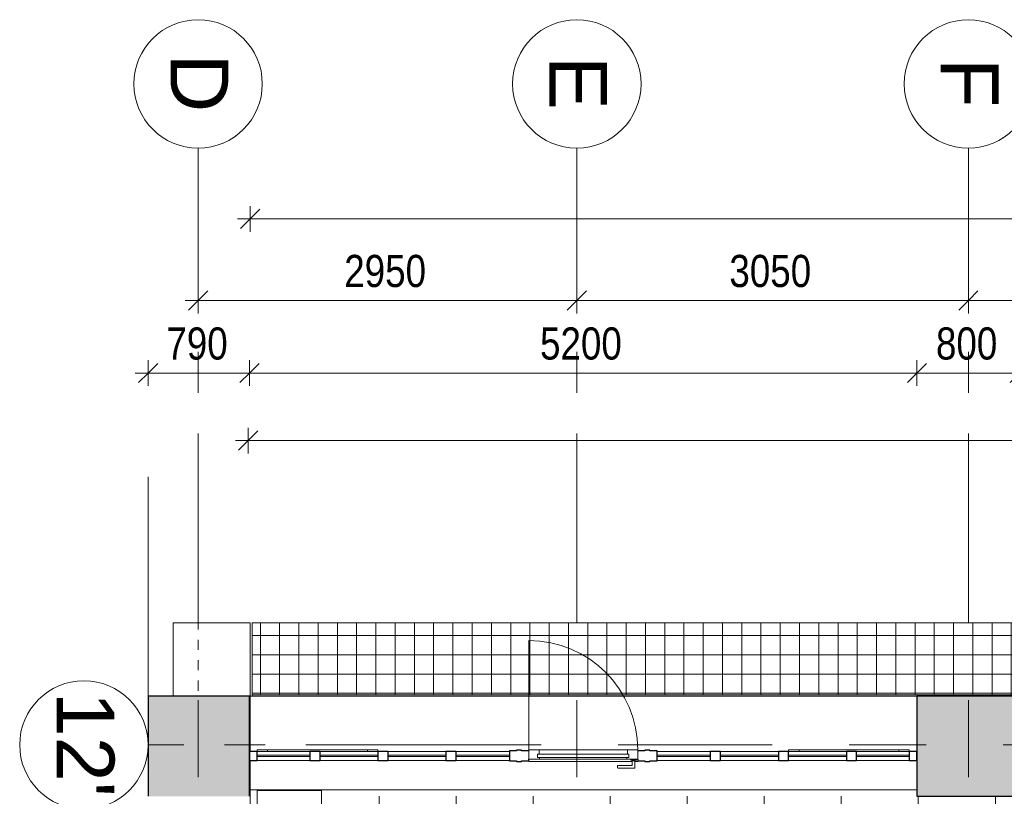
# Model space of a CAD drawing. Header units: millimetres. Extents: x -68595 to 26741, y -534 to 35396.
# Tile 133 of 172: x -68595 to -60924, y 29348 to 35396. Entities that reach past the tile are written whole.
import ezdxf

# ---------------------------------------------------------------- set-up
doc = ezdxf.new("R2010")
doc.units = ezdxf.units.MM
for name, pattern in [('Center', [2999.999912, 1200.000007, -599.999968, 599.999968, -599.999968]), ('Dash 1_32_', [158.75, 79.375, -79.375]), ('Grid Line', [2222.5, 1270, -317.5, 317.5, -317.5])]:
    doc.linetypes.add(name, pattern=pattern)
for name, color, linetype, lineweight, true_color in [('_Room Separation_', 7, 'Dash 1_32_', 9, 0xc0c0c0), ('Cut Pattern-2', 9, 'Continuous', 9, 0x808080), ('Furniture-1', 7, 'Continuous', 9, 0xaaaaaa), ('Grids-1', 7, 'Continuous', 9, 0xaaaaaa), ('Grids-2', 7, 'Grid Line', 9, 0xaaaaaa), ('Grids-3', 7, 'Center', 9, 0xaaaaaa), ('Specialty Equipment-1', 7, 'Continuous', 9, 0x787878), ('Surface Pattern-1', 7, 'Continuous', 9, 0x232323)]:
    doc.layers.add(name, color=color, linetype=linetype, lineweight=lineweight, true_color=true_color)
for name, color, linetype, lineweight in [('Curtain Panels', 7, 'Continuous', 9), ('Curtain Panels-1', 7, 'Continuous', 18), ('Curtain Wall Mullions', 7, 'Continuous', 9), ('Curtain Wall Mullions-1', 7, 'Continuous', 25), ('Dimensions', 7, 'Continuous', 9), ('Dimensions-100', 7, 'Continuous', 9), ('Doors', 7, 'Continuous', 9), ('Floors', 7, 'Continuous', 18), ('Specialty Equipment', 7, 'Continuous', 9), ('Walls', 7, 'Continuous', 18), ('Walls-3', 7, 'Continuous', 25), ('Windows', 7, 'Continuous', 9)]:
    doc.layers.add(name, color=color, linetype=linetype, lineweight=lineweight)
doc.styles.add('Arial', font='arial.ttf', dxfattribs={"height": 450})
doc.styles.add('Swis721 Cn BT', font='swissc.ttf', dxfattribs={"height": 250})
doc.dimstyles.new('Diagonal_-_2_5mm', dxfattribs={"dimscale": 304.8, "dimtxt": 252.353483, "dimasz": 0.492126, "dimexe": 0.328084, "dimexo": 0.0625, "dimgap": 0.082021, "dimtad": 1, "dimdec": 0, "dimzin": 0, "dimdsep": 46, "dimtxsty": 'Swis721 Cn BT', "dimblk1": 'OBLIQUE', "dimblk2": 'OBLIQUE', "dimsah": 1, "dimcen": 0.09, "dimdle": 0.328084, "dimazin": 0, "dimtfac": 1, "dimtdec": 4, "dimtix": 1, "dimtmove": 0, "dimatfit": 3, "dimfxl": 0.328084, "dimfxlon": 1, "dimtvp": 1, "dimtolj": 1, "dimtzin": 0, "dimarcsym": 2})

# ---------------------------------------------------------------- blocks, each defined once
blk = doc.blocks.new('Klaasseina akna tüüp 9 - Aken_ üles avanev-12924857-Sisehoov')
at = {"layer": 'Windows'}
for p, q in [((-470, -35), (-470, -47.8)), ((-470, -35), (-470, -47.8)), ((-470, -47.8), (470, -47.8)), ((-470, -47.8), (-388.8, -47.8)), ((-388.8, -47.8), (-388.8, -35)), ((388.8, -35), (388.8, -47.8)), ((388.8, -47.8), (470, -47.8)), ((470, -47.8), (470, -35)), ((470, -47.8), (470, -35))]:
    blk.add_line(p, q, dxfattribs=at)
blk = doc.blocks.new('Klaasseina akna tüüp 9 - Aken_ üles avanev-12924858-Sisehoov')
at = {"layer": 'Windows'}
for p, q in [((-470, -35), (-470, -47.8)), ((-470, -35), (-470, -47.8)), ((-470, -47.8), (470, -47.8)), ((-470, -47.8), (-388.8, -47.8)), ((-388.8, -47.8), (-388.8, -35)), ((388.8, -35), (388.8, -47.8)), ((388.8, -47.8), (470, -47.8)), ((470, -47.8), (470, -35)), ((470, -47.8), (470, -35))]:
    blk.add_line(p, q, dxfattribs=at)
blk = doc.blocks.new('System Panel - Peegelaknad 6-16-4-16-4_ paneel-13544905-Sisehoov')
at = {"layer": 'Curtain Panels-1'}
for p, q in [((205, 5), (-205, 5)), ((-205, 5), (-205, -5)), ((205, -5), (205, 5)), ((-205, -5), (205, -5))]:
    blk.add_line(p, q, dxfattribs=at)
blk = doc.blocks.new('System Panel - Peegelaknad 6-16-4-16-4_ paneel-13544906-Sisehoov')
at = {"layer": 'Curtain Panels-1'}
for p, q in [((225, 5), (-225, 5)), ((-225, 5), (-225, -5)), ((225, -5), (225, 5)), ((-225, -5), (225, -5))]:
    blk.add_line(p, q, dxfattribs=at)
blk = doc.blocks.new('System Panel - Peegelaknad 6-16-4-16-4_ paneel-13544907-Sisehoov')
at = {"layer": 'Curtain Panels-1'}
for p, q in [((225, 5), (-225, 5)), ((-225, 5), (-225, -5)), ((225, -5), (225, 5)), ((-225, -5), (225, -5))]:
    blk.add_line(p, q, dxfattribs=at)
blk = doc.blocks.new('System Panel - Peegelaknad 6-16-4-16-4_ paneel-13635741-Sisehoov')
at = {"layer": 'Curtain Panels-1'}
for p, q in [((170, 5), (-245, 5)), ((-245, 5), (-245, -5)), ((170, -5), (170, 5)), ((-245, -5), (170, -5))]:
    blk.add_line(p, q, dxfattribs=at)
blk = doc.blocks.new('System Panel - Peegelaknad 6-16-4-16-4_ paneel-13635742-Sisehoov')
at = {"layer": 'Curtain Panels-1'}
for p, q in [((245, 5), (-170, 5)), ((-170, 5), (-170, -5)), ((245, -5), (245, 5)), ((-170, -5), (245, -5))]:
    blk.add_line(p, q, dxfattribs=at)
blk = doc.blocks.new('System Panel - Peegelaknad 6-16-4-16-4_ paneel-13544908-Sisehoov')
at = {"layer": 'Curtain Panels-1'}
for p, q in [((225, 5), (-225, 5)), ((-225, 5), (-225, -5)), ((225, -5), (225, 5)), ((-225, -5), (225, -5))]:
    blk.add_line(p, q, dxfattribs=at)
blk = doc.blocks.new('System Panel - Peegelaknad 6-16-4-16-4_ paneel-13544909-Sisehoov')
at = {"layer": 'Curtain Panels-1'}
for p, q in [((225, 5), (-225, 5)), ((-225, 5), (-225, -5)), ((225, -5), (225, 5)), ((-225, -5), (225, -5))]:
    blk.add_line(p, q, dxfattribs=at)
blk = doc.blocks.new('System Panel - Peegelaknad 6-16-4-16-4_ paneel-13544910-Sisehoov')
at = {"layer": 'Curtain Panels-1'}
for p, q in [((205, 5), (-205, 5)), ((-205, 5), (-205, -5)), ((205, -5), (205, 5)), ((-205, -5), (205, -5))]:
    blk.add_line(p, q, dxfattribs=at)
blk = doc.blocks.new('Rectangular Mullion - NEW 150x90mm-10528564-Sisehoov')
at = {"layer": 'Curtain Wall Mullions-1'}
for p, q in [((-75, -40), (-75, 40)), ((-75, 40), (-20, 40)), ((-20, 40), (-20, 45)), ((-20, 45), (20, 45)), ((20, 45), (20, 40)), ((20, 40), (75, 40)), ((-20, -40), (-75, -40)), ((-20, -45), (-20, -40)), ((20, -45), (-20, -45)), ((75, -40), (20, -40)), ((20, -40), (20, -45)), ((75, -26.2), (75, -40))]:
    blk.add_line(p, q, dxfattribs=at)
blk = doc.blocks.new('Rectangular Mullion - NEW 150x90mm-V22-Sisehoov')
at = {"layer": 'Curtain Wall Mullions-1'}
for p, q in [((-75, 40), (-20, 40)), ((-20, 40), (-20, 45)), ((-20, 45), (20, 45)), ((20, 45), (20, 40)), ((20, 40), (75, 40)), ((75, 40), (75, -40)), ((-75, -40), (-75, -26.2)), ((-20, -40), (-75, -40)), ((-20, -45), (-20, -40)), ((20, -45), (-20, -45)), ((75, -40), (20, -40)), ((20, -40), (20, -45))]:
    blk.add_line(p, q, dxfattribs=at)
blk = doc.blocks.new('Rectangular Mullion - NEW 80x70mm-10496725-Sisehoov')
at = {"layer": 'Curtain Wall Mullions'}
for p, q in [((-18744.6, 29698.2), (-18334.6, 29698.2)), ((-18334.6, 29628.2), (-18744.6, 29628.2))]:
    blk.add_line(p, q, dxfattribs=at)
blk = doc.blocks.new('Rectangular Mullion - NEW 80x70mm-10496726-Sisehoov')
at = {"layer": 'Curtain Wall Mullions'}
for p, q in [((-18254.6, 29698.2), (-17804.6, 29698.2)), ((-17804.6, 29628.2), (-18254.6, 29628.2))]:
    blk.add_line(p, q, dxfattribs=at)
blk = doc.blocks.new('Rectangular Mullion - NEW 80x70mm-10496727-Sisehoov')
at = {"layer": 'Curtain Wall Mullions'}
for p, q in [((-15629.6, 29698.2), (-15214.6, 29698.2)), ((-15214.6, 29628.2), (-15629.6, 29628.2))]:
    blk.add_line(p, q, dxfattribs=at)
blk = doc.blocks.new('Rectangular Mullion - NEW 80x70mm-10496728-Sisehoov')
at = {"layer": 'Curtain Wall Mullions'}
for p, q in [((-17194.6, 29698.2), (-16779.6, 29698.2)), ((-16779.6, 29628.2), (-17194.6, 29628.2))]:
    blk.add_line(p, q, dxfattribs=at)
blk = doc.blocks.new('Rectangular Mullion - NEW 80x70mm-10496729-Sisehoov')
at = {"layer": 'Curtain Wall Mullions'}
for p, q in [((-14074.6, 29698.2), (-13664.6, 29698.2)), ((-13664.6, 29628.2), (-14074.6, 29628.2))]:
    blk.add_line(p, q, dxfattribs=at)
blk = doc.blocks.new('Rectangular Mullion - NEW 60x70mm-10528323-Sisehoov')
at = {"layer": 'Curtain Wall Mullions-1'}
for p, q in [((-60, 35), (0, 35)), ((-60, -35), (-60, 35)), ((0, 35), (0, -35)), ((0, -35), (-60, -35))]:
    blk.add_line(p, q, dxfattribs=at)
blk = doc.blocks.new('Rectangular Mullion - NEW 60x70mm-10528324-Sisehoov')
at = {"layer": 'Curtain Wall Mullions-1'}
for p, q in [((0, 35), (-60, 35)), ((-60, 35), (-60, -35)), ((0, -35), (0, 35)), ((-60, -35), (0, -35))]:
    blk.add_line(p, q, dxfattribs=at)
blk = doc.blocks.new('Rectangular Mullion - NEW 10x90mm-10496744-Sisehoov')
at = {"layer": 'Curtain Wall Mullions'}
for p, q in [((-16629.6, 29618.2), (-16629.6, 29623.2)), ((-16629.6, 29618.2), (-15822.3, 29618.2)), ((-15801.3, 29618.2), (-15779.6, 29618.2)), ((-15779.6, 29623.2), (-15779.6, 29618.2))]:
    blk.add_line(p, q, dxfattribs=at)
blk = doc.blocks.new('Klaasseina ukse tüüp 2 - VU-15-17118587-Sisehoov')
at = {"layer": 'Doors'}
for p, q in [((425, 26.2), (-425, 26.2)), ((-425, 26.2), (-425, -47.8)), ((-340.6, 26.2), (-425, 26.2)), ((-425, 26.2), (-425, -47.8)), ((356.5, 12.7), (-356.5, 12.7)), ((-356.5, 12.7), (-356.5, -12.7)), ((-356.5, -12.7), (-356.5, 12.7)), ((-356.5, 12.7), (-340.6, 12.7)), ((-340.6, 12.7), (-340.6, 26.2)), ((425, 26.2), (340.6, 26.2)), ((340.6, 26.2), (340.6, 12.7)), ((340.6, 12.7), (356.5, 12.7)), ((356.5, -12.7), (356.5, 12.7)), ((356.5, 12.7), (356.5, -12.7)), ((425, -47.8), (425, 26.2)), ((425, -47.8), (425, 26.2)), ((-425, -47.8), (425, -47.8)), ((-425, -47.8), (-343.8, -47.8)), ((-356.5, -12.7), (356.5, -12.7)), ((-343.8, -12.7), (-356.5, -12.7)), ((-343.8, -47.8), (-343.8, -12.7)), ((356.5, -12.7), (343.8, -12.7)), ((343.8, -12.7), (343.8, -47.8)), ((343.8, -47.8), (425, -47.8)), ((425, -897.8), (425, -47.8))]:
    blk.add_line(p, q, dxfattribs=at)
blk.add_arc((425, -47.8), 850, 180, 270, dxfattribs=at)
at = {"layer": 'Specialty Equipment'}
for p, q in [((-403.2, 38.1), (-403.2, 94.9)), ((-403.2, 94.9), (-270.2, 94.9)), ((-268.2, 93), (-268.2, 76)), ((-415.3, 26.2), (-415.3, 33.2)), ((-415.3, 33.2), (-401.7, 33.2)), ((-401.7, 38.1), (-403.2, 38.1)), ((-401.7, 33.2), (-401.7, 38.1)), ((-401.7, 38.1), (-383.9, 38.1)), ((-383.9, 33.2), (-401.7, 33.2)), ((-382.3, 38.1), (-383.9, 38.1)), ((-383.9, 38.1), (-383.9, 33.2)), ((-383.9, 33.2), (-370.3, 33.2)), ((-270.2, 74), (-382.3, 74)), ((-382.3, 74), (-382.3, 38.1)), ((-370.3, 33.2), (-370.3, 26.2))]:
    blk.add_line(p, q, dxfattribs=at)
for centre, start, end in [((-270.2, 93), 0, 90), ((-270.2, 76), 270, 0)]:
    blk.add_arc(centre, 1.98, start, end, dxfattribs=at)
blk = doc.blocks.new('Rectangular Mullion - NEW 80x70mm-10528596-Sisehoov')
at = {"layer": 'Curtain Wall Mullions-1'}
for p, q in [((-40, 35), (40, 35)), ((-40, -35), (-40, 35)), ((40, 35), (40, -35)), ((40, -35), (-40, -35))]:
    blk.add_line(p, q, dxfattribs=at)
blk = doc.blocks.new('Rectangular Mullion - NEW 80x70mm-10528600-Sisehoov')
at = {"layer": 'Curtain Wall Mullions-1'}
for p, q in [((-40, 35), (40, 35)), ((-40, -35), (-40, 35)), ((40, 35), (40, -35)), ((40, -35), (-40, -35))]:
    blk.add_line(p, q, dxfattribs=at)
blk = doc.blocks.new('Rectangular Mullion - NEW 80x70mm-10528603-Sisehoov')
at = {"layer": 'Curtain Wall Mullions-1'}
for p, q in [((-40, 35), (40, 35)), ((-40, -35), (-40, 35)), ((40, 35), (40, -35)), ((40, -35), (-40, -35))]:
    blk.add_line(p, q, dxfattribs=at)
blk = doc.blocks.new('Rectangular Mullion - NEW 80x70mm-10528607-Sisehoov')
at = {"layer": 'Curtain Wall Mullions-1'}
for p, q in [((-40, 35), (40, 35)), ((-40, -35), (-40, 35)), ((40, 35), (40, -35)), ((40, -35), (-40, -35))]:
    blk.add_line(p, q, dxfattribs=at)
blk = doc.blocks.new('Rectangular Mullion - NEW 80x70mm-10528612-Sisehoov')
at = {"layer": 'Curtain Wall Mullions-1'}
for p, q in [((-40, 35), (40, 35)), ((-40, -35), (-40, 35)), ((40, 35), (40, -35)), ((40, -35), (-40, -35))]:
    blk.add_line(p, q, dxfattribs=at)
blk = doc.blocks.new('Rectangular Mullion - NEW 80x70mm-10528616-Sisehoov')
at = {"layer": 'Curtain Wall Mullions-1'}
for p, q in [((-40, 35), (40, 35)), ((-40, -35), (-40, 35)), ((40, 35), (40, -35)), ((40, -35), (-40, -35))]:
    blk.add_line(p, q, dxfattribs=at)
blk = doc.blocks.new('MA_Hepta prügikast - MA_Hepta prügikast-11916178-Sisehoov')
at = {"layer": 'Furniture-1'}
for p, q in [((500, 300), (0, 300)), ((0, 300), (0, 0)), ((500, 0), (500, 300)), ((0, 0), (500, 0))]:
    blk.add_line(p, q, dxfattribs=at)
blk = doc.blocks.new('F-korpuse kanali kate - Süvendi rest 01-13171962-Sisehoov')
at = {"layer": 'Specialty Equipment-1'}
h = blk.add_hatch(dxfattribs=at)
h.set_pattern_fill('FP_12', color=256, style=0, pattern_type=2)
h.set_pattern_definition([(90, (0, 780), (-150, 9e-15), []), (180, (0, 780), (-2e-14, -150), [])])
h.paths.add_polyline_path([(-43380, 1608.1), (-43380, 12315), (-43940, 12315), (-43940, 810.4), (-43380, 810.4)])
h.paths.add_polyline_path([(-43380, 12956.7), (-43380, 18624), (-43940, 18624), (-43940, 12465), (-43380, 12465)])
h.paths.add_polyline_path([(-43380, 18716), (-43380, 24046), (-43940, 24046), (-43940, 18716), (-43420, 18716)])
h.paths.add_polyline_path([(-43380, 24138), (-43380, 30693.4), (-43940, 30693.4), (-43940, 24138), (-43420, 24138)])
h.paths.add_polyline_path([(-43380, 30785.4), (-43380, 48714.4), (-43940, 48714.4), (-43940, 30785.4), (-43420, 30785.4)])
h.paths.add_polyline_path([(-43380, 49621.6), (-43380, 53990.4), (-43940, 53990.4), (-43940, 48806.4), (-43380, 48806.4)])
at = {"layer": 'Specialty Equipment'}
for p, q in [((-43940, 12315), (-43940, 810.4)), ((-43380, 810.4), (-43380, 12315)), ((-43940, 810.4), (-43380, 810.4))]:
    blk.add_line(p, q, dxfattribs=at)
blk = doc.blocks.new('Grid - M_Grid Head - Circle-24584-Sisehoov')
at = {"layer": 'Grids-1'}
blk.add_circle((0, 0), 5, dxfattribs=at)
blk = doc.blocks.new('DIMBLOCK8-Sisehoov')
at = {"layer": 'Dimensions-100'}
for p, q in [((-61204.6, 33109.1), (-61204.6, 33309.1)), ((-55204.6, 33109.1), (-55204.6, 33309.1)), ((-55204.6, 33209.1), (-61204.6, 33209.1)), ((-61204.6, 33209.1), (-61204.6, 33109.1)), ((-55204.6, 33209.1), (-55204.6, 33109.1))]:
    blk.add_line(p, q, dxfattribs=at)
at = {"layer": 'Dimensions-100', "lineweight": 35}
for p, q in [((-61204.6, 33209.1), (-61129.6, 33284.1)), ((-55204.6, 33209.1), (-55129.6, 33284.1)), ((-61204.6, 33209.1), (-61279.6, 33134.1)), ((-55204.6, 33209.1), (-55279.6, 33134.1))]:
    blk.add_line(p, q, dxfattribs=at)
at = {"layer": 'Dimensions-100', "color": 0, "insert": (-58541.1, 33564.2), "char_height": 250, "width": 807.531, "attachment_point": 1, "line_spacing_factor": 0.961347, "style": 'Swis721 Cn BT'}
blk.add_mtext('6000', dxfattribs=at)
blk = doc.blocks.new('_Oblique')
at = {"color": 0, "linetype": 'ByBlock', "lineweight": -2}
blk.add_line((-0.5, -0.5), (0.5, 0.5), dxfattribs=at)
blk = doc.blocks.new('DIMBLOCK9-Sisehoov')
at = {"layer": 'Dimensions-100'}
for p, q in [((-64254.6, 33109.1), (-64254.6, 33309.1)), ((-61204.6, 33109.1), (-61204.6, 33309.1)), ((-61204.6, 33209.1), (-64254.6, 33209.1)), ((-64254.6, 33209.1), (-64254.6, 33109.1)), ((-61204.6, 33209.1), (-61204.6, 33109.1))]:
    blk.add_line(p, q, dxfattribs=at)
at = {"layer": 'Dimensions-100', "lineweight": 35}
for p, q in [((-64254.6, 33209.1), (-64179.6, 33284.1)), ((-61204.6, 33209.1), (-61129.6, 33284.1)), ((-64254.6, 33209.1), (-64329.6, 33134.1)), ((-61204.6, 33209.1), (-61279.6, 33134.1))]:
    blk.add_line(p, q, dxfattribs=at)
at = {"layer": 'Dimensions-100', "color": 0, "insert": (-63066.1, 33564.2), "char_height": 250, "width": 807.531, "attachment_point": 1, "line_spacing_factor": 0.961347, "style": 'Swis721 Cn BT'}
blk.add_mtext('3050', dxfattribs=at)
blk = doc.blocks.new('DIMBLOCK10-Sisehoov')
at = {"layer": 'Dimensions-100'}
for p, q in [((-67204.6, 33109.1), (-67204.6, 33309.1)), ((-64254.6, 33109.1), (-64254.6, 33309.1)), ((-64254.6, 33209.1), (-67304.6, 33209.1)), ((-67204.6, 33209.1), (-67204.6, 33109.1)), ((-64254.6, 33209.1), (-64254.6, 33109.1))]:
    blk.add_line(p, q, dxfattribs=at)
at = {"layer": 'Dimensions-100', "lineweight": 35}
for p, q in [((-67204.6, 33209.1), (-67129.6, 33284.1)), ((-64254.6, 33209.1), (-64179.6, 33284.1)), ((-67204.6, 33209.1), (-67279.6, 33134.1)), ((-64254.6, 33209.1), (-64329.6, 33134.1))]:
    blk.add_line(p, q, dxfattribs=at)
at = {"layer": 'Dimensions-100', "color": 0, "insert": (-66066.1, 33564.2), "char_height": 250, "width": 807.531, "attachment_point": 1, "line_spacing_factor": 0.961347, "style": 'Swis721 Cn BT'}
blk.add_mtext('2950', dxfattribs=at)
blk = doc.blocks.new('DIMBLOCK14-Sisehoov')
at = {"layer": 'Dimensions-100'}
for p, q in [((-67594.6, 32544.4), (-67594.6, 32744.4)), ((-66804.6, 32544.4), (-66804.6, 32744.4)), ((-67694.6, 32644.4), (-66804.6, 32644.4)), ((-67594.6, 32644.4), (-67594.6, 32544.4)), ((-66804.6, 32644.4), (-66804.6, 32544.4))]:
    blk.add_line(p, q, dxfattribs=at)
at = {"layer": 'Dimensions-100', "lineweight": 35}
for p, q in [((-67594.6, 32644.4), (-67519.6, 32719.4)), ((-66804.6, 32644.4), (-66729.6, 32719.4)), ((-67594.6, 32644.4), (-67669.6, 32569.4)), ((-66804.6, 32644.4), (-66879.6, 32569.4))]:
    blk.add_line(p, q, dxfattribs=at)
at = {"layer": 'Dimensions-100', "color": 0, "insert": (-67451.9, 32999.5), "char_height": 250, "width": 605.648, "attachment_point": 1, "line_spacing_factor": 0.961347, "style": 'Swis721 Cn BT'}
blk.add_mtext('790', dxfattribs=at)
blk = doc.blocks.new('DIMBLOCK15-Sisehoov')
at = {"layer": 'Dimensions-100'}
for p, q in [((-66804.6, 32544.4), (-66804.6, 32744.4)), ((-61604.6, 32544.4), (-61604.6, 32744.4)), ((-66804.6, 32644.4), (-61604.6, 32644.4)), ((-66804.6, 32644.4), (-66804.6, 32544.4)), ((-61604.6, 32644.4), (-61604.6, 32544.4))]:
    blk.add_line(p, q, dxfattribs=at)
at = {"layer": 'Dimensions-100', "lineweight": 35}
for p, q in [((-66804.6, 32644.4), (-66729.6, 32719.4)), ((-61604.6, 32644.4), (-61529.6, 32719.4)), ((-66804.6, 32644.4), (-66879.6, 32569.4)), ((-61604.6, 32644.4), (-61679.6, 32569.4))]:
    blk.add_line(p, q, dxfattribs=at)
at = {"layer": 'Dimensions-100', "color": 0, "insert": (-64541.1, 32999.5), "char_height": 250, "width": 807.531, "attachment_point": 1, "line_spacing_factor": 0.961347, "style": 'Swis721 Cn BT'}
blk.add_mtext('5200', dxfattribs=at)
blk = doc.blocks.new('DIMBLOCK16-Sisehoov')
at = {"layer": 'Dimensions-100'}
for p, q in [((-61604.6, 32544.4), (-61604.6, 32744.4)), ((-60804.6, 32544.4), (-60804.6, 32744.4)), ((-61604.6, 32644.4), (-60804.6, 32644.4)), ((-61604.6, 32644.4), (-61604.6, 32544.4)), ((-60804.6, 32644.4), (-60804.6, 32544.4))]:
    blk.add_line(p, q, dxfattribs=at)
at = {"layer": 'Dimensions-100', "lineweight": 35}
for p, q in [((-61604.6, 32644.4), (-61529.6, 32719.4)), ((-60804.6, 32644.4), (-60729.6, 32719.4)), ((-61604.6, 32644.4), (-61679.6, 32569.4)), ((-60804.6, 32644.4), (-60879.6, 32569.4))]:
    blk.add_line(p, q, dxfattribs=at)
at = {"layer": 'Dimensions-100', "color": 0, "insert": (-61456.9, 32999.5), "char_height": 250, "width": 605.648, "attachment_point": 1, "line_spacing_factor": 0.961347, "style": 'Swis721 Cn BT'}
blk.add_mtext('800', dxfattribs=at)
blk = doc.blocks.new('DIMBLOCK33-Sisehoov')
at = {"layer": 'Dimensions-100'}
for p, q in [((-66798.6, 33745), (-66798.6, 33945)), ((-13604.2, 33745), (-13604.2, 33945)), ((-13504.2, 33845), (-66898.6, 33845)), ((-66798.6, 33845), (-66798.6, 33745)), ((-13604.2, 33845), (-13604.2, 33745))]:
    blk.add_line(p, q, dxfattribs=at)
at = {"layer": 'Dimensions-100', "lineweight": 35}
for p, q in [((-66798.6, 33845), (-66723.6, 33920)), ((-13604.2, 33845), (-13529.2, 33920)), ((-66798.6, 33845), (-66873.6, 33770)), ((-13604.2, 33845), (-13679.2, 33770))]:
    blk.add_line(p, q, dxfattribs=at)
at = {"layer": 'Dimensions-100', "color": 0, "insert": (-40622, 34200.1), "char_height": 250, "width": 1009.414, "attachment_point": 1, "line_spacing_factor": 0.961347, "style": 'Swis721 Cn BT'}
blk.add_mtext('53194', dxfattribs=at)
blk = doc.blocks.new('DIMBLOCK37-Sisehoov')
at = {"layer": 'Dimensions-100'}
for p, q in [((-66814.6, 32018.7), (-66814.6, 32218.7)), ((-52169.6, 32018.7), (-52169.6, 32218.7)), ((-52169.6, 32118.7), (-66914.6, 32118.7)), ((-66814.6, 32118.7), (-66814.6, 32018.7)), ((-52169.6, 32118.7), (-52169.6, 32018.7))]:
    blk.add_line(p, q, dxfattribs=at)
at = {"layer": 'Dimensions-100', "lineweight": 35}
for p, q in [((-66814.6, 32118.7), (-66739.6, 32193.7)), ((-52169.6, 32118.7), (-52094.6, 32193.7)), ((-66814.6, 32118.7), (-66889.6, 32043.7)), ((-52169.6, 32118.7), (-52244.6, 32043.7))]:
    blk.add_line(p, q, dxfattribs=at)
at = {"layer": 'Dimensions-100', "color": 0, "insert": (-59912.7, 32473.8), "char_height": 250, "width": 1009.414, "attachment_point": 1, "line_spacing_factor": 0.961347, "style": 'Swis721 Cn BT'}
blk.add_mtext('14645', dxfattribs=at)

msp = doc.modelspace()

# ---------------------------------------------------------------- hatches: boundary and pattern name
at = {"layer": 'Cut Pattern-2'}
h = msp.add_hatch(color=256, dxfattribs=at)
h.paths.add_polyline_path([(-43569.6, 29348.2), (-42769.6, 29348.2), (-42769.6, 30128.2), (-43569.6, 30128.2)])
h.paths.add_polyline_path([(-37178.4, 29348.2), (-36769.6, 29348.2), (-36769.6, 30128.2), (-37569.6, 30128.2), (-37569.6, 29348.2)])
h.paths.add_polyline_path([(-66859.5, 29348.2), (-66804.6, 29348.2), (-66804.6, 30128.2), (-67594.6, 30128.2), (-67594.6, 29348.2)])
h.paths.add_polyline_path([(-31569.6, 29348.2), (-30769.6, 29348.2), (-30769.6, 30128.2), (-31569.6, 30128.2)])
h.paths.add_polyline_path([(-60804.6, 29348.2), (-60804.6, 30128.2), (-61604.6, 30128.2), (-61604.6, 29348.2)])
h.paths.add_polyline_path([(-25569.6, 29348.2), (-24769.6, 29348.2), (-24769.6, 30128.2), (-25569.6, 30128.2)])
h.paths.add_polyline_path([(-19569.6, 29348.2), (-18804.6, 29348.2), (-18804.6, 30128.2), (-19569.6, 30128.2)])
h.paths.add_polyline_path([(-13604.6, 29348.2), (-13024.2, 29348.2), (-13024.2, 30128.2), (-13604.6, 30128.2)])
h.paths.add_polyline_path([(-54769.6, 29348.2), (-54769.6, 30128.2), (-55604.6, 30128.2), (-55604.6, 29348.2), (-55510.8, 29348.2)])
h.paths.add_polyline_path([(-48769.6, 29348.2), (-48769.6, 30128.2), (-49569.6, 30128.2), (-49569.6, 29348.2), (-49400, 29348.2)])
at = {"layer": 'Surface Pattern-1'}
h = msp.add_hatch(dxfattribs=at)
h.set_pattern_fill('FP_6', color=256, style=0, pattern_type=2)
h.set_pattern_definition([(270, (-67594.6, -13241.8), (600, 4e-14), []), (0, (-67594.6, -13241.8), (0, 600), [])])
h.paths.add_polyline_path([(-59902, 25556.6), (-57646.1, 27269.2), (-57646.1, 29348.2), (-66244.2, 29348.2), (-66244.2, 29093.2), (-66744.2, 29093.2), (-66744.2, 29348.2), (-66798.6, 29348.2), (-66798.6, 25687.2), (-64518.8, 26921.6), (-63355.4, 26921.6), (-59935.1, 25569.7)])
h.paths.add_polyline_path([(-59935.1, 25671.6), (-60763.2, 26024.4), (-60410.9, 26851.3), (-59583.9, 26499), (-59934.9, 25672.2)])
h.paths.add_polyline_path([(-59925.6, 25770.8), (-59923.4, 25776), (-60296.2, 25934.2), (-60298.4, 25929.1), (-59935.1, 25774.8)])
h.paths.add_polyline_path([(-59886.3, 25863.4), (-59884.1, 25868.6), (-60256.9, 26026.9), (-60259.1, 26021.7), (-59896.9, 25867.9)])
h.paths.add_polyline_path([(-60326.1, 25940.8), (-60323.9, 25946), (-60696.7, 26104.2), (-60698.9, 26099), (-60338.5, 25946.1)])
h.paths.add_polyline_path([(-59847, 25956.1), (-59844.8, 25961.2), (-60217.6, 26119.5), (-60219.8, 26114.3), (-59875.7, 25968.2)])
h.paths.add_polyline_path([(-60286.7, 26033.4), (-60284.5, 26038.6), (-60657.4, 26196.8), (-60659.5, 26191.6), (-60312.2, 26044.2)])
h.paths.add_polyline_path([(-59807.7, 26048.7), (-59805.5, 26053.9), (-60178.3, 26212.1), (-60180.5, 26206.9), (-59811.4, 26050.2)])
h.paths.add_polyline_path([(-60247.4, 26126), (-60245.2, 26131.2), (-60618, 26289.4), (-60620.2, 26284.3), (-60254.1, 26128.9)])
h.paths.add_polyline_path([(-59768.4, 26141.3), (-59766.6, 26146.7), (-60139, 26304.7), (-60141.2, 26299.6), (-59772.1, 26142.9)])
h.paths.add_polyline_path([(-60208.1, 26218.6), (-60205.9, 26223.8), (-60578.7, 26382.1), (-60580.9, 26376.9), (-60254.1, 26238.2)])
h.paths.add_polyline_path([(-60702.6, 26231), (-61172.2, 26271.9), (-61169.6, 26301.8), (-61159, 26300.8), (-61151.4, 26400.6), (-61203.1, 26405.1), (-61212.3, 26310.8), (-61214.5, 26310.8), (-61227.9, 26311.1), (-61228.3, 26306.9), (-61409.7, 26322.7), (-61370.7, 26771), (-61189.2, 26755.2), (-61189.2, 26750), (-61173.6, 26747.5), (-61173.5, 26745.4), (-61181.5, 26654.1), (-61128.6, 26649.5), (-61119.9, 26749.2), (-61130.6, 26750.1), (-61128, 26780), (-60658.4, 26739.1), (-60661, 26709.2), (-60671.6, 26710.1), (-60710.6, 26261.8), (-60700, 26260.9)])
h.paths.add_polyline_path([(-59729.1, 26233.9), (-59726.9, 26239.1), (-60099.7, 26397.4), (-60101.9, 26392.2), (-59766.6, 26249.9)])
h.paths.add_polyline_path([(-60818.9, 26301.4), (-60785.1, 26689.9), (-60790, 26690.3), (-60823.9, 26301.8), (-60819.2, 26301.4)])
h.paths.add_polyline_path([(-60929.7, 26311), (-60895.9, 26699.5), (-60900.9, 26700), (-60934.7, 26311.4), (-60930.1, 26311)])
h.paths.add_polyline_path([(-60168.8, 26311.3), (-60166.6, 26316.5), (-60539.4, 26474.7), (-60541.6, 26469.5), (-60179.6, 26315.9)])
h.paths.add_polyline_path([(-61040.5, 26320.7), (-61006.7, 26709.2), (-61011.7, 26709.6), (-61045.5, 26321.1), (-61040.9, 26320.7)])
h.paths.add_polyline_path([(-59689.7, 26326.6), (-59687.5, 26331.7), (-60060.3, 26490), (-60062.5, 26484.8), (-59753.8, 26353.8)])
h.paths.add_polyline_path([(-61339.4, 26346.7), (-61305.6, 26735.2), (-61335, 26737.8), (-61368.8, 26349.2), (-61341.4, 26346.8)])
h.paths.add_polyline_path([(-61794.6, 26398.3), (-61840, 26401.7), (-61870.8, 26407), (-61905.1, 26416.7), (-61936.1, 26428.5), (-61967.1, 26444.3), (-61995.8, 26462.3), (-62022.1, 26482.8), (-62049.1, 26508.6), (-62071.6, 26535), (-62089.8, 26560.8), (-62106.4, 26590.2), (-62120.9, 26622.8), (-62131.8, 26655.8), (-62139.1, 26688.2), (-62143.2, 26721.4), (-62144, 26759.6), (-62141.7, 26790), (-62135.9, 26824.6), (-62127, 26856.9), (-62114.4, 26889.8), (-62099.3, 26919.8), (-62080.6, 26949.5), (-62058.5, 26977.7), (-62034.3, 27002.8), (-62009.2, 27024.4), (-61978.9, 27045.5), (-61952.8, 27060.2), (-61920, 27074.8), (-61883.8, 27086.4), (-61854.7, 27092.8), (-61818.8, 27097.1), (-61786.3, 27098), (-61751.2, 27095.3), (-61718.3, 27089.6), (-61684.1, 27080), (-61653.1, 27068.2), (-61621.7, 27052.2), (-61593.4, 27034.4), (-61567.1, 27013.9), (-61540.1, 26988.1), (-61517.6, 26961.7), (-61499.4, 26935.8), (-61482.8, 26906.5), (-61468.2, 26873.9), (-61456.5, 26837.6), (-61450.1, 26808.5), (-61446, 26775.1), (-61445, 26738.5), (-61447.4, 26706.7), (-61453.3, 26672.1), (-61463.2, 26637.1), (-61474.8, 26606.8), (-61489.8, 26576.9), (-61508.5, 26547.2), (-61530.7, 26519), (-61554.8, 26493.9), (-61580, 26472.3), (-61607.4, 26453), (-61636.4, 26436.5), (-61669.2, 26421.9), (-61702, 26411.1), (-61736.7, 26403.5), (-61771.9, 26399.5), (-61787, 26398.7)])
h.paths.add_polyline_path([(-60129.5, 26403.9), (-60127.3, 26409.1), (-60500.1, 26567.3), (-60502.3, 26562.1), (-60179.6, 26425.2)])
h.paths.add_polyline_path([(-59650.4, 26419.2), (-59622.8, 26484.2), (-59995.6, 26642.4), (-60023.2, 26577.4), (-59657.5, 26422.2)])
h.paths.add_polyline_path([(-61147.7, 26430.4), (-61131.2, 26619.6), (-61184.1, 26624), (-61200.5, 26435), (-61151.4, 26430.7)])
h.paths.add_polyline_path([(-61648, 26475.3), (-61641, 26479.3), (-61647.4, 26475.6)])
h.paths.add_polyline_path([(-61622.3, 26490.6), (-61615.3, 26495.8), (-61622.3, 26490.7)])
h.paths.add_polyline_path([(-60090.2, 26496.5), (-60088, 26501.7), (-60460.8, 26660), (-60463, 26654.8), (-60093.9, 26498.1)])
h.paths.add_polyline_path([(-61554.5, 26552.3), (-61549, 26559.7), (-61554.1, 26552.8)])
h.paths.add_polyline_path([(-59757.4, 26583.9), (-59778.6, 26605.1), (-59771, 26612.6), (-60089.2, 26930.8), (-60096.8, 26923.3), (-60118, 26944.5), (-59784.7, 27277.8), (-59763.5, 27256.6), (-59771, 27249), (-59700.3, 27178.3), (-59662.8, 27215.8), (-59729, 27283.6), (-59728.5, 27284.3), (-59718.6, 27295), (-59721.4, 27298.6), (-59593.1, 27427), (-59275.3, 27108.4), (-59403.6, 26980), (-59407.7, 26983.3), (-59419.6, 26973), (-59420.3, 26973.4), (-59486, 27039.1), (-59523.5, 27001.6), (-59452.8, 26930.8), (-59445.3, 26938.4), (-59424.1, 26917.2), (-59736.5, 26604.7)])
h.paths.add_polyline_path([(-60050.8, 26589.2), (-60023.2, 26654.2), (-60396, 26812.4), (-60423.6, 26747.4), (-60093.9, 26607.5)])
h.paths.add_polyline_path([(-61520.9, 26602.9), (-61517.5, 26609.9), (-61520.7, 26603.1)])
h.paths.add_polyline_path([(-61497.8, 26659), (-61495.8, 26666.8), (-61497.6, 26659.7)])
h.paths.add_polyline_path([(-59713.6, 26712.5), (-59710, 26716.1), (-59985.8, 26991.8), (-59989.3, 26988.3), (-59722.7, 26721.6)])
h.paths.add_polyline_path([(-61486.1, 26718.6), (-61485.6, 26726.5), (-61486, 26719.3)])
h.paths.add_polyline_path([(-61486.2, 26779.5), (-61487.3, 26787.2), (-61486.2, 26779.7)])
h.paths.add_polyline_path([(-59634.9, 26791.2), (-59631.4, 26794.7), (-59907.1, 27070.5), (-59910.7, 27067), (-59646.3, 26802.5)])
h.paths.add_polyline_path([(-61492.4, 26816.5), (-61493.3, 26819.8), (-61492.8, 26817.9)])
h.paths.add_polyline_path([(-59556.2, 26869.9), (-59552.7, 26873.4), (-59828.5, 27149.2), (-59832, 27145.6), (-59617.2, 26930.8)])
h.paths.add_polyline_path([(-61521.5, 26895), (-61525.6, 26901.9), (-61521.8, 26895.5)])
h.paths.add_polyline_path([(-61536.9, 26920.6), (-61542, 26927.6), (-61536.9, 26920.7)])
h.paths.add_polyline_path([(-61598.6, 26988.5), (-61605.9, 26994), (-61598.7, 26988.6)])
h.paths.add_polyline_path([(-61649.1, 27022.1), (-61659.1, 27026.8), (-61649.4, 27022.2)])
h.paths.add_polyline_path([(-59544.8, 27022.8), (-59507.2, 27060.3), (-59641.6, 27194.6), (-59679.1, 27157.1), (-59548.3, 27026.3)])
h.paths.add_polyline_path([(-61705.3, 27045.2), (-61713, 27047.2), (-61706, 27045.3)])
h.paths.add_polyline_path([(-61764.8, 27056.9), (-61772.8, 27057.3), (-61765.5, 27056.9)])
h.paths.add_polyline_path([(-59344.1, 27082), (-59323.7, 27103.2), (-59599, 27378.6), (-59619.9, 27357.7), (-59351, 27088.9)])
h.paths.add_polyline_path([(-59595.4, 28393), (-59595.4, 29293), (-58695.4, 29293), (-58695.4, 28393), (-59593.4, 28393)])
h.paths.add_polyline_path([(-59160.4, 28423), (-59160.4, 28493.7), (-59565.4, 28493.7), (-59565.4, 28423), (-59439.2, 28423)])
h.paths.add_polyline_path([(-59130.4, 28423), (-58725.4, 28423), (-58725.4, 28493.7), (-59130.4, 28493.7)])
h.paths.add_polyline_path([(-60051.4, 28463.6), (-60375.5, 28814.8), (-60353.5, 28835.1), (-60344.1, 28824.9), (-60270.6, 28892.7), (-60306.6, 28931.7), (-60376.8, 28868.2), (-60377.5, 28868.7), (-60387.7, 28879.3), (-60391.5, 28876.3), (-60514.8, 29009.8), (-60183.8, 29314.8), (-60060.6, 29181.2), (-60063.8, 29177.1), (-60054.1, 29165), (-60054.6, 29164.3), (-60122.9, 29101.3), (-60086.9, 29062.3), (-60013.4, 29130.1), (-60022.8, 29140.3), (-60000.8, 29160.7), (-59676.7, 28809.5), (-59698.7, 28789.2), (-59708.2, 28799.4), (-60038.8, 28494.2), (-60029.4, 28484), (-60038.8, 28475.3)])
h.paths.add_polyline_path([(-58316.7, 28469.4), (-58337.1, 28491.5), (-58326.8, 28500.9), (-58632, 28831.6), (-58642.3, 28822.2), (-58662.6, 28844.2), (-58311.5, 29168.3), (-58291.1, 29146.3), (-58301.4, 29136.8), (-58233.5, 29063.3), (-58194.5, 29099.3), (-58258, 29169.6), (-58257.5, 29170.3), (-58247, 29180.5), (-58249.9, 29184.3), (-58116.4, 29307.5), (-57811.5, 28976.6), (-57945.2, 28853.6), (-57949.1, 28856.6), (-57961.2, 28846.9), (-57962, 28847.4), (-58025, 28915.6), (-58064, 28879.6), (-57996.1, 28806.2), (-57985.9, 28815.6), (-57965.6, 28793.6), (-58314.1, 28471.9)])
h.paths.add_polyline_path([(-59439.2, 28588.7), (-59160.4, 28588.7), (-59160.4, 28594.3), (-59565.4, 28594.3), (-59565.4, 28588.7)])
h.paths.add_polyline_path([(-59002.7, 28588.7), (-58725.4, 28588.7), (-58725.4, 28594.3), (-59130.4, 28594.3), (-59130.4, 28588.7)])
h.paths.add_polyline_path([(-60092.3, 28596.3), (-59805.7, 28860.8), (-59809.1, 28864.5), (-60095.6, 28600), (-60093.9, 28598.2)])
h.paths.add_polyline_path([(-58265.4, 28598.4), (-58261.7, 28601.8), (-58526.3, 28888.4), (-58529.9, 28885), (-58271.9, 28605.5)])
h.paths.add_polyline_path([(-58183.7, 28673.9), (-58180, 28677.3), (-58444.5, 28963.9), (-58448.2, 28960.5), (-58195.2, 28686.4)])
h.paths.add_polyline_path([(-60167.7, 28678.1), (-59881.1, 28942.6), (-59884.5, 28946.3), (-60171.1, 28681.7)])
h.paths.add_polyline_path([(-59439.2, 28689.3), (-59160.4, 28689.3), (-59160.4, 28694.9), (-59565.4, 28694.9), (-59565.4, 28689.3)])
h.paths.add_polyline_path([(-58784.5, 28689.3), (-58725.4, 28689.3), (-58725.4, 28694.9), (-59130.4, 28694.9), (-59130.4, 28689.3), (-59002.7, 28689.3)])
h.paths.add_polyline_path([(-58101.9, 28749.4), (-58098.2, 28752.7), (-58362.8, 29039.3), (-58366.4, 29035.9), (-58109.4, 28757.5)])
h.paths.add_polyline_path([(-60243.2, 28759.8), (-59956.6, 29024.3), (-59960, 29028), (-60246.6, 28763.5)])
h.paths.add_polyline_path([(-58959.6, 28789.9), (-58725.4, 28789.9), (-58725.4, 28795.5), (-59130.4, 28795.5), (-59130.4, 28789.9), (-59002.7, 28789.9)])
h.paths.add_polyline_path([(-59160.4, 28789.9), (-59160.4, 28795.5), (-59565.4, 28795.5), (-59565.4, 28789.9), (-59221, 28789.9)])
h.paths.add_polyline_path([(-58725.4, 28890.5), (-58725.4, 28896.2), (-59130.4, 28896.2), (-59130.4, 28890.5), (-58784.5, 28890.5)])
h.paths.add_polyline_path([(-59221, 28890.5), (-59160.4, 28890.5), (-59160.4, 28896.2), (-59565.4, 28896.2), (-59565.4, 28890.5), (-59330.1, 28890.5)])
h.paths.add_polyline_path([(-58084.3, 28901.7), (-58045.3, 28937.7), (-58174.2, 29077.3), (-58213.2, 29041.3), (-58102.3, 28921.2)])
h.paths.add_polyline_path([(-60248.5, 28913.1), (-60108.9, 29041.9), (-60144.9, 29080.9), (-60284.5, 28952.1), (-60268.1, 28934.2)])
h.paths.add_polyline_path([(-57881.5, 28952.8), (-57860.1, 28973.1), (-58124.3, 29259.4), (-58146, 29239.4), (-57886, 28957.7)])
h.paths.add_polyline_path([(-60446.6, 28980.2), (-60160, 29244.8), (-60180.3, 29266.2), (-60466.6, 29001.9), (-60450.3, 28984.2)])
h.paths.add_polyline_path([(-59565.4, 28991.2), (-59160.4, 28991.2), (-59160.4, 28996.8), (-59565.4, 28996.8)])
h.paths.add_polyline_path([(-58725.4, 28991.2), (-58725.4, 28996.8), (-59130.4, 28996.8), (-59130.4, 28991.2), (-58784.5, 28991.2)])
h.paths.add_polyline_path([(-58725.4, 29091.8), (-58725.4, 29097.4), (-59130.4, 29097.4), (-59130.4, 29091.8), (-58784.5, 29091.8)])
h.paths.add_polyline_path([(-59221, 29091.8), (-59160.4, 29091.8), (-59160.4, 29097.4), (-59565.4, 29097.4), (-59565.4, 29091.8), (-59439.2, 29091.8)])
h.paths.add_polyline_path([(-59439.2, 29192.4), (-59160.4, 29192.4), (-59160.4, 29198), (-59565.4, 29198), (-59565.4, 29192.4)])
h.paths.add_polyline_path([(-58725.4, 29192.4), (-58725.4, 29198), (-59130.4, 29198), (-59130.4, 29192.4), (-58784.5, 29192.4)])

# ---------------------------------------------------------------- linework, layer by layer
at = {"layer": '_Room Separation_'}
msp.add_line((-67204.6, 31837.3), (-67204.6, 30128.2), dxfattribs=at)
at = {"layer": 'Floors'}
for p, q in [((-67594.6, 31837.3), (-67594.6, 30128.2)), ((-66784.2, 30128.2), (-66784.2, 30698.2)), ((-66784.2, 30698.2), (-55279.6, 30698.2)), ((-66804.6, 30128.2), (-66784.2, 30128.2))]:
    msp.add_line(p, q, dxfattribs=at)
at = {"layer": 'Grids-2'}
for p, q in [((-67204.6, 34395.9), (-67204.6, 31895.9)), ((-64254.6, 34395.9), (-64254.6, 31895.9)), ((-61204.6, 34395.9), (-61204.6, 31895.9)), ((-65094.6, 29748.2), (-67594.6, 29748.2))]:
    msp.add_line(p, q, dxfattribs=at)
at = {"layer": 'Grids-3'}
for p, q in [((-67204.6, 31895.9), (-67204.6, 21456.8)), ((-64254.6, 31895.9), (-64254.6, 21456.8)), ((-61204.6, 31895.9), (-61204.6, 21456.8)), ((-14733.1, 29748.2), (-65094.6, 29748.2))]:
    msp.add_line(p, q, dxfattribs=at)
at = {"layer": 'Walls'}
for p, q in [((-67398.6, 30128.2), (-67398.6, 30698.2)), ((-66798.6, 30698.2), (-67398.6, 30698.2)), ((-66798.6, 30698.2), (-66798.6, 29698.2)), ((-61604.6, 30128.2), (-66784.2, 30128.2)), ((-66798.6, 29628.2), (-66798.6, 23538.3)), ((-61604.6, 29398.2), (-66798.6, 29398.2))]:
    msp.add_line(p, q, dxfattribs=at)
at = {"layer": 'Walls-3'}
for p, q in [((-66804.6, 30128.2), (-67594.6, 30128.2)), ((-67594.6, 30128.2), (-67594.6, 29348.2)), ((-66804.6, 29348.2), (-66804.6, 30128.2)), ((-60804.6, 30128.2), (-61604.6, 30128.2)), ((-61604.6, 30128.2), (-61604.6, 29348.2)), ((-61604.6, 29348.2), (-60804.6, 29348.2))]:
    msp.add_line(p, q, dxfattribs=at)

# ---------------------------------------------------------------- block references
at = {"layer": 'Curtain Panels', "rotation": 180}
for name, p in [('System Panel - Peegelaknad 6-16-4-16-4_ paneel-13544910-Sisehoov', (-66539.6, 29663.2)), ('System Panel - Peegelaknad 6-16-4-16-4_ paneel-13544909-Sisehoov', (-66029.6, 29663.2)), ('System Panel - Peegelaknad 6-16-4-16-4_ paneel-13544908-Sisehoov', (-65499.6, 29663.2)), ('System Panel - Peegelaknad 6-16-4-16-4_ paneel-13635742-Sisehoov', (-64949.6, 29663.2)), ('System Panel - Peegelaknad 6-16-4-16-4_ paneel-13635741-Sisehoov', (-63459.6, 29663.2)), ('System Panel - Peegelaknad 6-16-4-16-4_ paneel-13544907-Sisehoov', (-62909.6, 29663.2)), ('System Panel - Peegelaknad 6-16-4-16-4_ paneel-13544906-Sisehoov', (-62379.6, 29663.2)), ('System Panel - Peegelaknad 6-16-4-16-4_ paneel-13544905-Sisehoov', (-61869.6, 29663.2))]:
    msp.add_blockref(name, p, dxfattribs=at)
at = {"layer": 'Curtain Wall Mullions', "extrusion": (0, 0, -1)}
for name, p in [('Rectangular Mullion - NEW 60x70mm-10528323-Sisehoov', (66804.6, 29663.2)), ('Rectangular Mullion - NEW 80x70mm-10528596-Sisehoov', (66294.6, 29663.2)), ('Rectangular Mullion - NEW 80x70mm-10528600-Sisehoov', (65764.6, 29663.2)), ('Rectangular Mullion - NEW 80x70mm-10528603-Sisehoov', (65234.6, 29663.2)), ('Rectangular Mullion - NEW 150x90mm-V22-Sisehoov', (64704.6, 29663.2)), ('Rectangular Mullion - NEW 150x90mm-10528564-Sisehoov', (63704.6, 29663.2)), ('Rectangular Mullion - NEW 80x70mm-10528607-Sisehoov', (63174.6, 29663.2)), ('Rectangular Mullion - NEW 80x70mm-10528612-Sisehoov', (62644.6, 29663.2)), ('Rectangular Mullion - NEW 80x70mm-10528616-Sisehoov', (62114.6, 29663.2))]:
    msp.add_blockref(name, p, dxfattribs=at)
at = {"layer": 'Curtain Wall Mullions'}
for name, p in [('Rectangular Mullion - NEW 80x70mm-10496725-Sisehoov', (-48000, 0)), ('Rectangular Mullion - NEW 80x70mm-10496726-Sisehoov', (-48000, 0)), ('Rectangular Mullion - NEW 80x70mm-10496726-Sisehoov', (-47470, 0)), ('Rectangular Mullion - NEW 80x70mm-10496728-Sisehoov', (-48000, 0)), ('Rectangular Mullion - NEW 80x70mm-10496727-Sisehoov', (-48000, 0)), ('Rectangular Mullion - NEW 80x70mm-10496726-Sisehoov', (-44880, 0)), ('Rectangular Mullion - NEW 80x70mm-10496726-Sisehoov', (-44350, 0)), ('Rectangular Mullion - NEW 80x70mm-10496729-Sisehoov', (-48000, 0)), ('Rectangular Mullion - NEW 60x70mm-10528324-Sisehoov', (-61604.6, 29663.2)), ('Rectangular Mullion - NEW 10x90mm-10496744-Sisehoov', (-48000, 0))]:
    msp.add_blockref(name, p, dxfattribs=at)
at = {"layer": 'Doors', "rotation": 180}
msp.add_blockref('Klaasseina ukse tüüp 2 - VU-15-17118587-Sisehoov', (-64204.6, 29663.2), dxfattribs=at)
at = {"layer": 'Furniture-1'}
msp.add_blockref('MA_Hepta prügikast - MA_Hepta prügikast-11916178-Sisehoov', (-66744.2, 29093.2), dxfattribs=at)
at = {"layer": 'Grids-1', "xscale": 99.99999999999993, "yscale": 99.99999999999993, "zscale": 99.99999999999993}
for p, rotation in [((-67204.6, 34895.9), 180), ((-64254.6, 34895.9), 180), ((-61204.6, 34895.9), 180), ((-68094.6, 29748.2), 90.00000000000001)]:
    msp.add_blockref('Grid - M_Grid Head - Circle-24584-Sisehoov', p, dxfattribs=dict(at, rotation=rotation))
at = {"layer": 'Specialty Equipment', "rotation": 270.0000000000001}
msp.add_blockref('F-korpuse kanali kate - Süvendi rest 01-13171962-Sisehoov', (-67594.6, -13241.8), dxfattribs=at)
at = {"layer": 'Windows', "rotation": 180}
for name, p in [('Klaasseina akna tüüp 9 - Aken_ üles avanev-12924858-Sisehoov', (-66274.6, 29663.2)), ('Klaasseina akna tüüp 9 - Aken_ üles avanev-12924857-Sisehoov', (-62134.6, 29663.2))]:
    msp.add_blockref(name, p, dxfattribs=at)

# ---------------------------------------------------------------- texts
at = {"layer": 'Grids-1', "char_height": 450, "attachment_point": 1, "rotation": 270, "style": 'Arial'}
for s, insert, width in [('D', (-66969.3, 35130), 553.164), ('E', (-64019.3, 35113.5), 513.08), ('F', (-60969.3, 35097), 472.996), ("12'", (-67856.9, 30161.6), 994.092)]:
    msp.add_mtext(s, dxfattribs=dict(at, insert=insert, width=width))

# ---------------------------------------------------------------- dimensions: what is measured, and where the dimension line sits
at = {"layer": 'Dimensions'}
for base, p1, p2, override, picture, middle in [((-66798.6, 33845), (-13604.2, 33745), (-66798.6, 33745), {"dimpost": '<>', "dimfxl": 53194.37628}, 'DIMBLOCK33-Sisehoov', (-40201.4, 33998.3)), ((-67204.6, 33209.1), (-64254.6, 33109.1), (-67204.6, 33109.1), {"dimpost": '<>', "dimfxl": 2950}, 'DIMBLOCK10-Sisehoov', (-65729.6, 33362.6)), ((-64254.6, 33209.1), (-61204.6, 33109.1), (-64254.6, 33109.1), {"dimpost": '<>', "dimfxl": 3050}, 'DIMBLOCK9-Sisehoov', (-62729.6, 33362.2)), ((-61204.6, 33209.1), (-55204.6, 33109.1), (-61204.6, 33109.1), {"dimpost": '<>', "dimfxl": 6000}, 'DIMBLOCK8-Sisehoov', (-58204.6, 33362.4)), ((-66804.6, 32644.4), (-67594.6, 32544.4), (-66804.6, 32544.4), {"dimpost": '<>', "dimfxl": 790}, 'DIMBLOCK14-Sisehoov', (-67199.6, 32797.7)), ((-61604.6, 32644.4), (-66804.6, 32544.4), (-61604.6, 32544.4), {"dimpost": '<>', "dimfxl": 5200}, 'DIMBLOCK15-Sisehoov', (-64204.6, 32797.8)), ((-60804.6, 32644.4), (-61604.6, 32544.4), (-60804.6, 32544.4), {"dimpost": '<>', "dimfxl": 800}, 'DIMBLOCK16-Sisehoov', (-61204.6, 32797.7))]:
    dim = msp.add_linear_dim(base=base, p1=p1, p2=p2, dimstyle='Diagonal_-_2_5mm', override=override, dxfattribs=at)
    dim.commit()
    dim.dimension.update_dxf_attribs({"geometry": picture, "text_midpoint": middle})
dim = msp.add_linear_dim(base=(-66814.6, 32118.7), p1=(-52169.6, 32018.7), p2=(-66814.6, 32018.7), angle=0, dimstyle='Diagonal_-_2_5mm', override={"dimpost": '<>', "dimfxl": 14645}, dxfattribs=at)
dim.commit()
dim.dimension.update_dxf_attribs({"geometry": 'DIMBLOCK37-Sisehoov', "text_midpoint": (-59492.1, 32272)})

doc.saveas('drawing.dxf')
